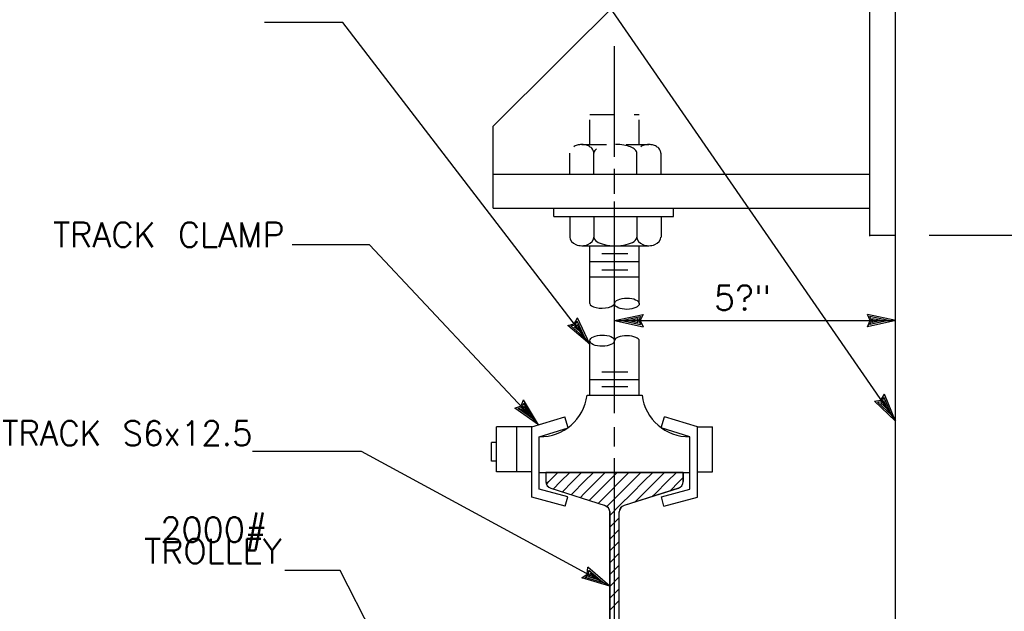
# Model space of a CAD drawing. Extents: x -27.8 to 14.2, y -21.6 to 8.4.
# Tile 28 of 30: x 4.2 to 9.1, y 0.5 to 3.5. Entities that reach past the tile are written whole.
import ezdxf
from ezdxf.enums import TextEntityAlignment as Align

# ---------------------------------------------------------------- set-up
doc = ezdxf.new("R2010")
doc.units = 0
doc.header["$MEASUREMENT"] = 0
doc.linetypes.add('HIDDEN2', pattern=[0.1875, 0.125, -0.0625])
doc.layers.add('01', color=7, linetype='CONTINUOUS')
doc.styles.add('TXT_SHX', font='txt.shx')

msp = doc.modelspace()

# ---------------------------------------------------------------- linework, layer by layer
at = {"layer": '01', "color": 7, "linetype": 'CONTINUOUS'}
for p, q in [((8.5982, -1.3176), (8.5982, 5.9614)), ((6.5612, 3.0044), (8.2462, 4.6814)), ((8.4672, 2.4464), (8.4672, 4.6724)), ((6.5232, 4.5154), (8.5982, 1.5104)), ((5.8012, 3.5294), (5.4052, 3.5294)), ((7.0512, 1.9004), (5.8012, 3.5294)), ((7.1762, 2.8494), (7.1762, 3.4094)), ((6.5612, 2.5884), (6.5612, 3.0044)), ((6.5612, 2.7604), (8.4672, 2.7604)), ((7.1762, 2.6614), (7.1762, 2.7874)), ((7.1762, 1.5504), (7.1762, 2.6224)), ((6.5612, 2.5884), (8.4672, 2.5884)), ((6.8682, 2.5464), (6.8682, 2.5884)), ((6.8682, 2.5464), (7.4752, 2.5464)), ((6.9502, 2.5464), (6.9502, 2.4424)), ((7.0712, 2.5464), (7.0712, 2.4424)), ((7.2892, 2.5464), (7.2892, 2.4424)), ((7.4122, 2.5464), (7.4122, 2.4424)), ((7.4752, 2.5464), (7.4752, 2.5884)), ((8.4672, 2.4514), (8.5982, 2.4514)), ((8.7682, 2.4514), (11.3342, 2.4514)), ((5.9362, 2.4034), (5.5452, 2.4034)), ((6.7922, 1.4924), (5.9362, 2.4034)), ((7.0102, 2.3984), (7.3492, 2.3984)), ((7.0512, 2.3984), (7.3012, 2.3984)), ((7.0512, 2.1054), (7.0512, 2.3984)), ((7.3012, 2.1054), (7.3012, 2.3984)), ((7.1112, 2.3584), (7.2442, 2.3584)), ((7.0512, 2.3184), (7.3012, 2.3184)), ((7.1112, 2.2764), (7.2442, 2.2764)), ((7.0512, 2.2414), (7.3012, 2.2414)), ((7.1762, 2.0194), (7.3202, 2.0504)), ((7.3202, 2.0504), (7.3062, 2.0194)), ((8.5992, 2.0194), (8.4552, 2.0504)), ((8.4692, 2.0194), (8.4552, 2.0504)), ((6.9392, 1.9954), (6.9722, 2.0034)), ((7.0512, 1.9004), (6.9392, 1.9954)), ((6.9552, 1.9924), (6.9772, 1.9974)), ((6.9722, 2.0034), (6.9882, 2.0334)), ((6.9772, 1.9974), (6.9872, 2.0164)), ((6.9822, 1.9904), (6.9862, 1.9994)), ((7.0072, 1.9584), (6.9862, 1.9994)), ((7.0282, 1.9294), (6.9872, 2.0164)), ((7.0512, 1.9004), (6.9882, 2.0334)), ((7.1762, 2.0194), (8.5992, 2.0194)), ((7.1762, 2.0194), (7.3202, 1.9884)), ((7.2132, 2.0194), (7.3072, 2.0394)), ((7.2132, 2.0194), (7.3072, 1.9994)), ((7.2492, 2.0194), (7.2942, 2.0294)), ((7.2492, 2.0194), (7.2942, 2.0104)), ((7.2942, 2.0294), (7.2902, 2.0194)), ((7.2902, 2.0194), (7.2942, 2.0104)), ((7.3072, 2.0394), (7.2982, 2.0194)), ((7.2982, 2.0194), (7.3072, 1.9994)), ((7.3062, 2.0194), (7.3202, 1.9884)), ((8.5992, 2.0194), (8.4552, 1.9884)), ((8.4552, 1.9884), (8.4692, 2.0194)), ((8.5622, 2.0194), (8.4682, 2.0394)), ((8.4772, 2.0194), (8.4682, 2.0394)), ((8.5622, 2.0194), (8.4682, 1.9994)), ((8.4682, 1.9994), (8.4772, 2.0194)), ((8.5262, 2.0194), (8.4812, 2.0284)), ((8.4852, 2.0194), (8.4812, 2.0284)), ((8.5262, 2.0194), (8.4812, 2.0094)), ((8.4812, 2.0094), (8.4852, 2.0194)), ((7.0282, 1.9294), (6.9552, 1.9924)), ((6.9712, 1.9884), (6.9822, 1.9904)), ((7.0072, 1.9584), (6.9712, 1.9884)), ((7.0512, 1.6414), (7.0512, 1.9174)), ((7.3012, 1.6414), (7.3012, 1.9174)), ((7.1112, 1.7594), (7.2442, 1.7594)), ((7.0512, 1.7214), (7.3012, 1.7214)), ((7.1112, 1.6854), (7.2442, 1.6854)), ((8.5242, 1.6174), (8.5422, 1.6464)), ((8.5982, 1.5104), (8.5422, 1.6464)), ((6.7032, 1.5874), (6.7162, 1.6184)), ((6.7082, 1.5814), (6.7172, 1.6014)), ((6.7922, 1.4924), (6.7162, 1.6184)), ((6.7672, 1.5194), (6.7172, 1.6014)), ((7.0372, 1.6414), (7.3152, 1.6414)), ((8.4912, 1.6114), (8.5242, 1.6174)), ((8.5982, 1.5104), (8.4912, 1.6114)), ((8.5072, 1.6064), (8.5292, 1.6104)), ((8.5772, 1.5404), (8.5072, 1.6064)), ((8.5232, 1.6014), (8.5332, 1.6044)), ((8.5572, 1.5704), (8.5232, 1.6014)), ((8.5292, 1.6104), (8.5402, 1.6294)), ((8.5332, 1.6044), (8.5382, 1.6124)), ((8.5572, 1.5704), (8.5382, 1.6124)), ((8.5772, 1.5404), (8.5402, 1.6294)), ((6.6712, 1.5764), (6.7032, 1.5874)), ((6.7922, 1.4924), (6.6712, 1.5764)), ((6.6882, 1.5744), (6.7082, 1.5814)), ((6.7672, 1.5194), (6.6882, 1.5744)), ((6.7042, 1.5714), (6.7142, 1.5754)), ((6.7422, 1.5454), (6.7042, 1.5714)), ((6.7142, 1.5754), (6.7182, 1.5844)), ((6.7422, 1.5454), (6.7182, 1.5844)), ((6.7572, 1.4814), (6.9242, 1.5324)), ((6.9412, 1.4764), (6.9242, 1.5324)), ((7.4112, 1.4764), (7.4282, 1.5324)), ((7.5952, 1.4814), (7.4282, 1.5324)), ((6.7572, 1.4814), (6.5782, 1.4814)), ((6.5782, 1.2544), (6.5782, 1.4814)), ((6.6812, 1.2544), (6.6812, 1.4814)), ((6.7572, 1.1254), (6.7572, 1.4814)), ((6.7952, 1.4314), (6.9412, 1.4764)), ((7.1762, 1.3824), (7.1762, 1.4794)), ((7.5572, 1.4314), (7.4112, 1.4764)), ((7.5952, 1.1254), (7.5952, 1.4814)), ((7.5952, 1.4814), (7.6712, 1.4814)), ((7.6712, 1.2544), (7.6712, 1.4814)), ((6.5782, 1.4014), (6.5532, 1.4014)), ((6.5532, 1.3074), (6.5532, 1.4014)), ((6.7952, 1.1664), (6.7952, 1.4314)), ((7.5572, 1.1664), (7.5572, 1.4314)), ((5.8952, 1.3574), (5.3452, 1.3574)), ((7.1522, 0.6744), (5.8952, 1.3574)), ((6.5782, 1.3074), (6.5532, 1.3074)), ((7.1762, -1.1296), (7.1762, 1.3234)), ((6.7572, 1.2544), (6.5782, 1.2544)), ((6.7952, 1.2504), (7.5572, 1.2504)), ((6.8292, 1.2504), (6.8292, 1.2044)), ((6.8432, 1.2044), (6.8892, 1.2504)), ((6.9032, 1.2044), (6.9492, 1.2504)), ((6.9632, 1.2044), (7.0092, 1.2504)), ((7.0232, 1.2044), (7.0692, 1.2504)), ((7.0832, 1.2044), (7.1292, 1.2504)), ((7.1432, 1.2044), (7.1892, 1.2504)), ((7.2032, 1.2044), (7.2492, 1.2504)), ((7.2632, 1.2044), (7.3092, 1.2504)), ((7.3232, 1.2044), (7.3692, 1.2504)), ((7.3832, 1.2044), (7.4292, 1.2504)), ((7.4432, 1.2044), (7.4892, 1.2504)), ((7.5232, 1.2504), (7.5232, 1.2044)), ((7.5952, 1.2544), (7.6712, 1.2544)), ((6.8332, 1.1934), (6.8432, 1.2044)), ((6.8662, 1.1664), (6.9032, 1.2044)), ((6.9112, 1.1514), (6.9632, 1.2044)), ((6.9632, 1.1444), (7.0232, 1.2044)), ((7.0232, 1.1444), (7.0832, 1.2044)), ((7.0832, 1.1444), (7.1432, 1.2044)), ((7.1432, 1.1444), (7.2032, 1.2044)), ((7.2032, 1.1444), (7.2632, 1.2044)), ((7.2632, 1.1444), (7.3232, 1.2044)), ((7.3232, 1.1444), (7.3832, 1.2044)), ((7.3832, 1.1444), (7.4432, 1.2044)), ((7.4552, 1.1564), (7.5032, 1.2044)), ((7.5032, 1.2044), (7.5232, 1.2244)), ((6.9392, 1.1274), (6.7952, 1.1664)), ((6.8532, 1.1704), (7.1282, 1.0834)), ((7.4992, 1.1704), (7.2242, 1.0834)), ((7.4132, 1.1274), (7.5572, 1.1664)), ((6.9262, 1.0804), (6.7572, 1.1254)), ((6.9262, 1.0804), (6.9392, 1.1274)), ((6.9572, 1.1374), (6.9632, 1.1444)), ((7.0022, 1.1224), (7.0232, 1.1444)), ((7.0482, 1.1084), (7.0832, 1.1444)), ((7.0942, 1.0944), (7.1432, 1.1444)), ((7.1432, 1.0844), (7.2032, 1.1444)), ((7.2032, 1.0844), (7.2632, 1.1444)), ((7.2792, 1.1004), (7.3232, 1.1444)), ((7.3672, 1.1284), (7.3832, 1.1444)), ((7.4262, 1.0804), (7.4132, 1.1274)), ((7.4262, 1.0804), (7.5952, 1.1254)), ((7.1372, 1.0774), (7.1432, 1.0844)), ((7.1522, 1.0334), (7.2032, 1.0844)), ((7.1522, -0.3216), (7.1522, 1.0504)), ((7.2002, -0.3216), (7.2002, 1.0504)), ((7.1522, 0.9734), (7.2002, 1.0214)), ((7.1522, 0.9134), (7.2002, 0.9614)), ((7.1522, 0.8534), (7.2002, 0.9014)), ((7.1522, 0.7934), (7.2002, 0.8414)), ((5.7882, 0.7544), (5.5072, 0.7544)), ((6.4592, -0.5666), (5.7882, 0.7544)), ((7.0382, 0.7364), (7.0402, 0.7704)), ((7.1522, 0.6744), (7.0402, 0.7704)), ((7.0452, 0.7324), (7.0462, 0.7544)), ((7.1192, 0.6924), (7.0462, 0.7544)), ((7.1522, 0.7334), (7.2002, 0.7814)), ((7.0112, 0.7164), (7.0382, 0.7364)), ((7.1522, 0.6744), (7.0112, 0.7164)), ((7.0272, 0.7194), (7.0452, 0.7324)), ((7.1192, 0.6924), (7.0272, 0.7194)), ((7.0442, 0.7224), (7.0522, 0.7284)), ((7.0882, 0.7094), (7.0442, 0.7224)), ((7.0522, 0.7284), (7.0532, 0.7384)), ((7.0882, 0.7094), (7.0532, 0.7384)), ((7.1522, 0.6734), (7.2002, 0.7214)), ((7.1522, 0.6134), (7.2002, 0.6614)), ((7.1522, 0.5534), (7.2002, 0.6014))]:
    msp.add_line(p, q, dxfattribs=at)
at = {"layer": '01', "color": 7, "linetype": 'HIDDEN2'}
for p, q in [((7.0512, 2.9114), (7.0512, 3.0634)), ((7.0512, 3.0634), (7.3012, 3.0634)), ((7.3012, 2.9114), (7.3012, 3.0634)), ((7.0102, 2.9114), (7.3492, 2.9114)), ((6.9502, 2.7634), (6.9502, 2.8674)), ((7.0712, 2.7634), (7.0712, 2.8674)), ((7.2892, 2.7634), (7.2892, 2.8674)), ((7.4122, 2.7634), (7.4122, 2.8674))]:
    msp.add_line(p, q, dxfattribs=at)
at = {"layer": '01', "color": 7, "linetype": 'CONTINUOUS'}
msp.add_lwpolyline([(7.2002, -0.3216), (7.2002, 1.0504), (7.2132, 1.0774), (7.2272, 1.0844), (7.4992, 1.1704), (7.5152, 1.1814), (7.5222, 1.1954), (7.5232, 1.2044), (7.5232, 1.2504), (6.8292, 1.2504), (6.8292, 1.2044), (6.8342, 1.1864), (6.8442, 1.1754), (6.8532, 1.1704), (7.1282, 1.0834), (7.1442, 1.0724), (7.1522, 1.0504), (7.1522, -0.3196)], dxfattribs=at)
for centre, radius, start, end in [((6.7987, 1.6718), 0.2404, 269.1652, 352.7357), ((7.5537, 1.6718), 0.2404, 187.2643, 270.8348), ((6.8642, 1.2041), 0.035, 180, 252.3324), ((7.4882, 1.2041), 0.035, 287.6676, 360), ((7.1172, 1.0501), 0.035, 0, 72.4165), ((7.2352, 1.0501), 0.035, 107.5835, 180)]:
    msp.add_arc(centre, radius, start, end, dxfattribs=at)
at = {"layer": '01', "color": 7, "linetype": 'HIDDEN2'}
for centre, major_axis, ratio in [((7.0107, 2.8674), (-0.0605, 0), 0.721568), ((7.1802, 2.8674), (-0.109, 0), 0.403942), ((7.3497, 2.8674), (-0.0605, 0), 0.721568)]:
    msp.add_ellipse(centre, major_axis=major_axis, ratio=ratio, start_param=3.141593, end_param=6.283185, dxfattribs=at)
at = {"layer": '01', "color": 7, "linetype": 'CONTINUOUS'}
for centre, major_axis, ratio, start_param, end_param in [((7.0107, 2.4424), (-0.0605, 0), 0.721568, 0, 3.141593), ((7.1802, 2.4424), (-0.109, 0), 0.403942, 0, 3.141593), ((7.3497, 2.4424), (-0.0605, 0), 0.721568, 0, 3.141593), ((7.1137, 2.1064), (-0.0625, -0.001), 0.383812, 0, 3.141593), ((7.2387, 1.9184), (-0.0625, 0.001), 0.383812, 3.141593, 6.283185)]:
    msp.add_ellipse(centre, major_axis=major_axis, ratio=ratio, start_param=start_param, end_param=end_param, dxfattribs=at)
for centre in [(7.2387, 2.1049), (7.1137, 1.9179)]:
    msp.add_ellipse(centre, major_axis=(0.0625, 0.0005), ratio=0.455938, dxfattribs=at)

# ---------------------------------------------------------------- texts
at = {"layer": '01', "color": 7, "linetype": 'CONTINUOUS', "style": 'TXT_SHX'}
for s, height, p in [('TRACK CLAMP', 0.124998, (5.5078, 2.3919)), ('TRACK S6x12.5', 0.124998, (5.345, 1.3869)), ('TROLLEY', 0.125, (5.4929, 0.7899))]:
    msp.add_text(s, height=height, dxfattribs=at).set_placement(p, align=Align.RIGHT)
for s, p in [('5?"', (7.8236, 2.0724)), ('2000# ', (5.204, 0.8984))]:
    msp.add_text(s, height=0.125, dxfattribs=at).set_placement(p, align=Align.CENTER)

doc.saveas('drawing.dxf')
